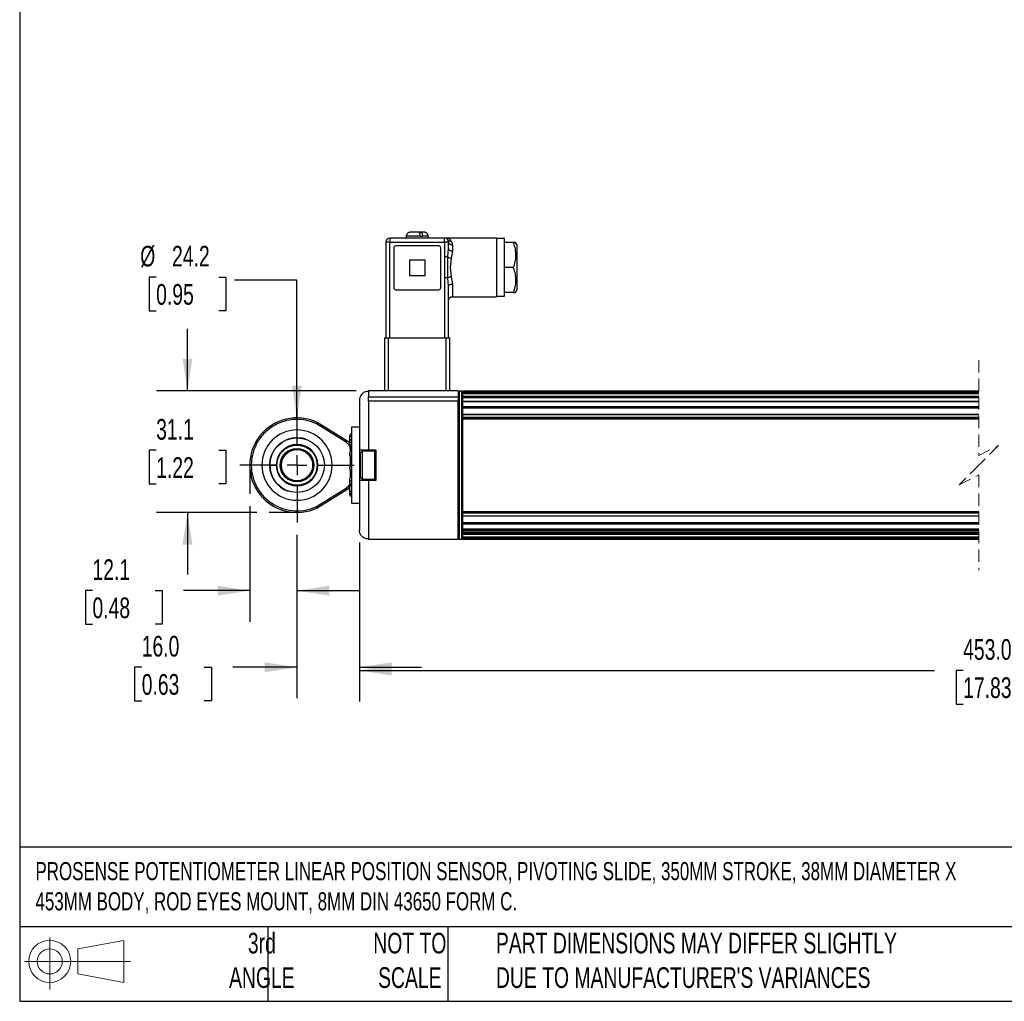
# Model space of a CAD drawing. Header units: millimetres. Extents: x 16 to 683, y 16 to 524.
# Tile 1 of 8: x 16 to 268, y 16 to 267. Entities that reach past the tile are written whole.
import ezdxf

# ---------------------------------------------------------------- set-up
doc = ezdxf.new("R2010")
doc.units = ezdxf.units.MM
doc.header["$LTSCALE"] = 2.5
doc.linetypes.add('CENTERX2', pattern=[20.32, 12.7, -2.54, 2.54, -2.54])
doc.linetypes.add('HIDDEN', pattern=[1.905, 1.27, -0.635])
doc.layers.add('CENTER', color=40, linetype='CENTERX2')
doc.layers.add('DIMENSIONS', color=140, linetype='Continuous', lineweight=25)
doc.layers.add('TEXT', color=140, linetype='Continuous', lineweight=25)
doc.styles.add('SLDTEXTSTYLE0', font='TXT', dxfattribs={"width": 0.7})
doc.dimstyles.new('SLDDIMSTYLE0', dxfattribs={"dimtxt": 5.39502, "dimasz": 8.255, "dimexe": 0, "dimexo": 0.0625, "dimgap": 1.348755, "dimtad": 0, "dimtih": 1, "dimtoh": 1, "dimrnd": 1e-09, "dimzin": 4, "dimdsep": 46, "dimtxsty": 'SLDTEXTSTYLE0', "dimsah": 1, "dimcen": 0.09, "dimadec": 0, "dimazin": 1, "dimtfac": 1, "dimtmove": 0, "dimatfit": 0, "dimfxl": 0, "dimfrac": 2, "dimtolj": 1, "dimtzin": 12, "dimarcsym": 0})
doc.dimstyles.new('SLDDIMSTYLE1', dxfattribs={"dimtxt": 5.39502, "dimasz": 8.255, "dimexe": 0, "dimexo": 0.0625, "dimgap": 1.348755, "dimtad": 0, "dimtih": 1, "dimtoh": 1, "dimrnd": 1e-09, "dimzin": 12, "dimdsep": 46, "dimtxsty": 'SLDTEXTSTYLE0', "dimsah": 1, "dimcen": 0.09, "dimadec": 0, "dimazin": 3, "dimtfac": 1, "dimtmove": 0, "dimatfit": 0, "dimfxl": 0, "dimfrac": 2, "dimtolj": 1, "dimtzin": 12, "dimarcsym": 0})
doc.dimstyles.new('SLDDIMSTYLE2', dxfattribs={"dimtxt": 5.39502, "dimasz": 8.255, "dimexe": 0, "dimexo": 0.0625, "dimgap": 1.348755, "dimtad": 0, "dimtih": 1, "dimtoh": 1, "dimrnd": 1e-09, "dimzin": 12, "dimdsep": 46, "dimtxsty": 'SLDTEXTSTYLE0', "dimsah": 1, "dimcen": 0, "dimadec": 0, "dimazin": 3, "dimtfac": 1, "dimtofl": 0, "dimtmove": 0, "dimatfit": 3, "dimfxl": 0, "dimfrac": 2, "dimtolj": 1, "dimtzin": 12, "dimarcsym": 0})
doc.dimstyles.new('SLDDIMSTYLE4', dxfattribs={"dimtxt": 5.39502, "dimasz": 8.255, "dimexe": 0, "dimexo": 0.0625, "dimgap": 1.348755, "dimtad": 0, "dimtih": 1, "dimtoh": 1, "dimrnd": 1e-09, "dimzin": 4, "dimdsep": 46, "dimtxsty": 'SLDTEXTSTYLE0', "dimsah": 1, "dimcen": 0.09, "dimadec": 0, "dimazin": 1, "dimtfac": 1, "dimtofl": 0, "dimtmove": 0, "dimatfit": 3, "dimfxl": 0, "dimfrac": 2, "dimtolj": 1, "dimtzin": 12, "dimarcsym": 0})

# ---------------------------------------------------------------- blocks, each defined once
blk = doc.blocks.new('Block11')
at = {"color": 7, "linetype": 'Continuous', "lineweight": 18}
for p, q in [((6.47, 13.28), (6.47, 0)), ((13.7, 10.42), (25.44, 12.58)), ((13.7, 3.99), (13.7, 10.42)), ((25.44, 12.58), (25.44, 1.83)), ((0, 7.2), (27.18, 7.2)), ((13.7, 3.99), (25.44, 1.83))]:
    blk.add_line(p, q, dxfattribs=at)
for radius in [5.38, 3.21]:
    blk.add_circle((6.47, 7.2), radius, dxfattribs=at)
blk = doc.blocks.new('Block12')
at = {"color": 7, "linetype": 'Continuous'}
blk.add_blockref('Block11', (0, 0), dxfattribs=at)
blk = doc.blocks.new('SW_BROKEN_VIEW_0')
at = {"color": 0, "linetype": 'CENTERX2'}
for p, q in [((0, 0), (0, -7.31)), ((12.1, -12.1), (4.95, -12.1))]:
    blk.add_line(p, q, dxfattribs=at)
blk = doc.blocks.new('_D_1')
at = {"layer": 'DIMENSIONS'}
for p, q in [((74.77, 142.61), (74.77, 113.03)), ((86.87, 135.28), (86.87, 113.03)), ((34.5, 120.97), (32.69, 120.97)), ((32.69, 120.97), (32.69, 112.39)), ((50.53, 120.97), (52.34, 120.97)), ((52.34, 120.97), (52.34, 112.39)), ((74.77, 120.97), (57.84, 120.97)), ((86.87, 120.97), (102.75, 120.97)), ((32.69, 112.39), (34.5, 112.39)), ((52.34, 112.39), (50.53, 112.39))]:
    blk.add_line(p, q, dxfattribs=at)
for points in [[(74.77, 120.97), (66.52, 122.24), (66.52, 119.7)], [(86.87, 120.97), (95.13, 119.7), (95.13, 122.24)]]:
    blk.add_solid(points, dxfattribs=at)
at = {"layer": 'DIMENSIONS', "char_height": 5.292, "attachment_point": 1, "style": 'SLDTEXTSTYLE0'}
for s, insert in [('12.1', (34.5, 129)), ('0.48', (34.5, 119.22))]:
    blk.add_mtext(s, dxfattribs=dict(at, insert=insert))
blk = doc.blocks.new('_D_2')
at = {"layer": 'DIMENSIONS'}
for p, q in [((58.83, 172.09), (58.83, 187.97)), ((101.98, 172.09), (50.89, 172.09)), ((50.81, 156.89), (49, 156.89)), ((49, 156.89), (49, 148.31)), ((66.84, 156.89), (68.65, 156.89)), ((68.65, 156.89), (68.65, 148.31)), ((49, 148.31), (50.81, 148.31)), ((68.65, 148.31), (66.84, 148.31)), ((76.55, 140.99), (50.89, 140.99)), ((58.83, 140.99), (58.83, 125.12))]:
    blk.add_line(p, q, dxfattribs=at)
for points in [[(58.83, 172.09), (60.1, 180.35), (57.56, 180.35)], [(58.83, 140.99), (57.56, 132.74), (60.1, 132.74)]]:
    blk.add_solid(points, dxfattribs=at)
at = {"layer": 'DIMENSIONS', "char_height": 5.292, "attachment_point": 1, "style": 'SLDTEXTSTYLE0'}
for s, insert in [('31.1', (50.81, 164.91)), ('1.22', (50.81, 155.13))]:
    blk.add_mtext(s, dxfattribs=dict(at, insert=insert))
blk = doc.blocks.new('_D_7')
at = {"layer": 'DIMENSIONS'}
for p, q in [((102.85, 133.32), (102.85, 92.59)), ((438.42, 133.32), (438.42, 92.59)), ((354.81, 104.06), (351.28, 97)), ((356.57, 100.53), (354.81, 104.06)), ((102.85, 100.53), (250.1, 100.53)), ((257.41, 100.53), (255.6, 100.53)), ((255.6, 100.53), (255.6, 91.95)), ((277.93, 100.53), (279.74, 100.53)), ((279.74, 100.53), (279.74, 91.95)), ((349.52, 100.53), (285.24, 100.53)), ((351.28, 97), (349.52, 100.53)), ((438.42, 100.53), (356.57, 100.53)), ((255.6, 91.95), (257.41, 91.95)), ((279.74, 91.95), (277.93, 91.95))]:
    blk.add_line(p, q, dxfattribs=at)
for points in [[(102.85, 100.53), (111.11, 99.26), (111.11, 101.8)], [(438.42, 100.53), (430.16, 101.8), (430.16, 99.26)]]:
    blk.add_solid(points, dxfattribs=at)
at = {"layer": 'DIMENSIONS', "char_height": 5.292, "attachment_point": 1, "style": 'SLDTEXTSTYLE0'}
for s, insert in [('453.0', (257.41, 108.56)), ('17.83', (257.41, 98.78))]:
    blk.add_mtext(s, dxfattribs=dict(at, insert=insert))
blk = doc.blocks.new('_D_8')
at = {"layer": 'DIMENSIONS'}
for p, q in [((86.87, 135.28), (86.87, 93.43)), ((102.85, 133.32), (102.85, 93.43)), ((47.11, 101.37), (45.3, 101.37)), ((45.3, 101.37), (45.3, 92.8)), ((63.14, 101.37), (64.95, 101.37)), ((64.95, 101.37), (64.95, 92.8)), ((86.87, 101.37), (70.45, 101.37)), ((102.85, 101.37), (118.73, 101.37)), ((45.3, 92.8), (47.11, 92.8)), ((64.95, 92.8), (63.14, 92.8))]:
    blk.add_line(p, q, dxfattribs=at)
for points in [[(86.87, 101.37), (78.62, 102.64), (78.62, 100.1)], [(102.85, 101.37), (111.11, 100.1), (111.11, 102.64)]]:
    blk.add_solid(points, dxfattribs=at)
at = {"layer": 'DIMENSIONS', "char_height": 5.292, "attachment_point": 1, "style": 'SLDTEXTSTYLE0'}
for s, insert in [('16.0', (47.11, 109.4)), ('0.63', (47.11, 99.62))]:
    blk.add_mtext(s, dxfattribs=dict(at, insert=insert))
blk = doc.blocks.new('_D_9')
at = {"layer": 'DIMENSIONS'}
for p, q in [((50.81, 201.2), (49, 201.2)), ((49, 201.2), (49, 192.62)), ((66.84, 201.2), (68.65, 201.2)), ((68.65, 201.2), (68.65, 192.62)), ((86.79, 200.44), (70.91, 200.44)), ((86.85, 165.19), (86.79, 200.44)), ((49, 192.62), (50.81, 192.62)), ((68.65, 192.62), (66.84, 192.62))]:
    blk.add_line(p, q, dxfattribs=at)
blk.add_solid([(86.85, 165.19), (88.11, 173.45), (85.57, 173.45)], dxfattribs=at)
at = {"layer": 'DIMENSIONS', "char_height": 5.292, "attachment_point": 1, "style": 'SLDTEXTSTYLE0'}
for s, insert in [('%%c', (46.74, 209.23)), ('24.2', (54.88, 209.23)), ('0.95', (50.81, 199.44))]:
    blk.add_mtext(s, dxfattribs=dict(at, insert=insert))
blk = doc.blocks.new('SW_CENTERMARKSYMBOL_1')
at = {"layer": 'CENTER', "color": 0}
for p, q in [((0, 5.08), (0, 14.64)), ((0, 0), (0, 2.54)), ((-5.08, 0), (-14.64, 0)), ((0, 0), (-2.54, 0)), ((0, 0), (0, -2.54)), ((0, 0), (2.54, 0)), ((5.08, 0), (14.64, 0)), ((0, -5.08), (0, -14.64))]:
    blk.add_line(p, q, dxfattribs=at)

msp = doc.modelspace()

# ---------------------------------------------------------------- linework, layer by layer
for p, q in [((117.262, 212.691), (116.8, 212.691)), ((117.816, 212.691), (117.262, 212.691)), ((118.046, 212.691), (117.816, 212.691)), ((118.611, 212.691), (118.046, 212.691)), ((119.386, 212.691), (118.611, 212.691)), ((110.654, 210.191), (109.654, 210.191)), ((109.654, 210.191), (109.654, 185.691)), ((110.654, 211.191), (110.654, 210.191)), ((124.654, 211.191), (110.654, 211.191)), ((110.654, 185.691), (110.654, 210.191)), ((110.654, 210.191), (124.654, 210.191)), ((114.854, 211.691), (114.854, 211.191)), ((118.443, 211.691), (114.854, 211.691)), ((118.443, 211.691), (118.997, 211.691)), ((120.454, 211.691), (118.997, 211.691)), ((120.454, 211.191), (120.454, 211.691)), ((124.654, 210.191), (124.654, 211.191)), ((125.654, 211.191), (124.654, 211.191)), ((125.654, 210.191), (124.654, 210.191)), ((124.654, 210.191), (124.654, 206.384)), ((137.954, 211.191), (125.634, 211.191)), ((125.654, 208.513), (125.654, 210.191)), ((126.654, 209.427), (126.654, 207.946)), ((137.954, 211.191), (137.954, 196.191)), ((139.954, 211.081), (137.954, 211.081)), ((139.954, 210.091), (139.954, 211.081)), ((142.255, 210.091), (139.954, 210.091)), ((139.954, 203.691), (139.954, 210.091)), ((142.826, 210.091), (142.255, 210.091)), ((143.154, 209.524), (142.826, 210.091)), ((143.154, 209.524), (143.154, 197.859)), ((111.654, 208.691), (111.654, 198.491)), ((123.154, 209.191), (112.154, 209.191)), ((123.654, 198.491), (123.654, 208.691)), ((125.501, 206.384), (125.654, 208.513)), ((126.654, 207.946), (126.348, 206.067)), ((115.654, 205.591), (115.654, 201.591)), ((119.654, 205.591), (115.654, 205.591)), ((119.654, 201.591), (119.654, 205.591)), ((125.501, 206.384), (124.654, 206.384)), ((124.654, 206.384), (124.654, 200.999)), ((126.348, 206.067), (126.111, 203.691)), ((126.111, 203.691), (126.348, 201.315)), ((142.255, 203.691), (139.954, 203.691)), ((139.954, 197.291), (139.954, 203.691)), ((115.654, 201.591), (119.654, 201.591)), ((124.654, 200.999), (124.654, 185.691)), ((125.501, 200.999), (124.654, 200.999)), ((125.654, 198.869), (125.501, 200.999)), ((126.348, 201.315), (126.654, 199.437)), ((126.654, 199.437), (126.654, 196.191)), ((112.154, 197.991), (123.154, 197.991)), ((125.654, 185.691), (125.654, 198.869)), ((142.255, 197.291), (139.954, 197.291)), ((139.954, 196.301), (139.954, 197.291)), ((142.255, 197.291), (142.826, 197.291)), ((142.826, 197.291), (143.154, 197.859)), ((126.654, 196.191), (137.954, 196.191)), ((137.954, 196.301), (139.954, 196.301)), ((109.304, 185.691), (109.304, 172.091)), ((109.304, 185.691), (110.304, 185.691)), ((110.304, 172.091), (110.304, 185.691)), ((110.304, 185.691), (125.004, 185.691)), ((125.004, 185.691), (125.004, 172.091)), ((125.004, 185.691), (126.004, 185.691)), ((126.004, 172.091), (126.004, 185.691)), ((105.154, 172.091), (105.154, 170.591)), ((109.544, 172.091), (105.154, 172.091)), ((110.304, 172.091), (109.544, 172.091)), ((125.004, 172.091), (110.304, 172.091)), ((125.764, 172.091), (125.004, 172.091)), ((128.154, 172.091), (125.764, 172.091)), ((128.154, 172.091), (128.154, 170.591)), ((128.408, 171.991), (128.154, 171.737)), ((129.1, 171.991), (128.408, 171.991)), ((128.408, 171.991), (128.408, 152.805)), ((129.354, 171.737), (129.1, 171.991)), ((129.1, 152.805), (129.1, 171.991)), ((261.43, 172.064), (129.354, 172.064)), ((129.354, 172.063), (129.354, 172.064)), ((129.354, 172.063), (261.43, 172.063)), ((129.354, 171.991), (129.354, 172.063)), ((129.354, 171.991), (261.43, 171.991)), ((129.354, 171.769), (129.354, 171.991)), ((129.354, 171.769), (261.43, 171.769)), ((129.354, 171.671), (129.354, 171.769)), ((129.354, 171.671), (261.43, 171.671)), ((129.354, 171.441), (129.354, 171.671)), ((261.43, 171.441), (129.354, 171.441)), ((129.354, 171.434), (129.354, 171.441)), ((129.354, 171.434), (261.43, 171.434)), ((129.354, 170.721), (129.354, 171.434)), ((102.854, 169.691), (102.854, 157.041)), ((105.154, 169.43), (105.154, 170.591)), ((105.154, 170.591), (128.154, 170.591)), ((105.154, 169.43), (105.154, 157.041)), ((128.154, 169.43), (105.154, 169.43)), ((128.154, 170.591), (128.154, 169.43)), ((128.154, 134.191), (128.154, 169.43)), ((129.354, 170.721), (261.43, 170.721)), ((129.354, 170.459), (129.354, 170.721)), ((129.354, 170.459), (261.43, 170.459)), ((129.354, 170.368), (129.354, 170.459)), ((129.354, 170.368), (261.43, 170.368)), ((129.354, 169.388), (129.354, 170.368)), ((261.43, 169.388), (129.354, 169.388)), ((129.354, 169.359), (129.354, 169.388)), ((129.354, 169.359), (261.43, 169.359)), ((129.354, 168.086), (129.354, 169.359)), ((129.354, 168.086), (261.43, 168.086)), ((129.354, 167.804), (129.354, 168.086)), ((129.354, 167.804), (261.43, 167.804)), ((129.354, 167.726), (129.354, 167.804)), ((129.354, 167.726), (261.43, 167.726)), ((129.354, 165.964), (129.354, 167.726)), ((99.667, 159.325), (92.04, 164.034)), ((261.43, 166.087), (129.354, 166.087)), ((129.354, 166.023), (129.354, 166.087)), ((129.354, 166.023), (261.43, 166.023)), ((129.354, 165.332), (129.354, 166.023)), ((129.354, 165.332), (261.43, 165.332)), ((129.354, 165.049), (129.354, 165.332)), ((129.354, 165.049), (261.43, 165.049)), ((129.354, 164.986), (129.354, 165.049)), ((129.354, 141.197), (129.354, 164.986)), ((129.354, 164.986), (261.43, 164.986)), ((99.457, 158.985), (91.849, 163.682)), ((102.854, 162.841), (100.854, 162.841)), ((100.854, 162.841), (100.854, 143.341)), ((100.354, 160.552), (100.354, 159.169)), ((100.354, 159.169), (100.354, 158.693)), ((100.854, 157.198), (100.454, 157.198)), ((100.454, 157.198), (100.454, 156.458)), ((102.854, 157.041), (105.154, 157.041)), ((102.854, 157.041), (102.854, 149.141)), ((103.554, 156.691), (103.054, 156.191)), ((106.754, 156.691), (103.554, 156.691)), ((103.554, 156.691), (103.554, 149.491)), ((105.154, 157.041), (107.054, 157.041)), ((106.754, 156.691), (106.754, 156.689)), ((106.754, 156.689), (106.754, 156.318)), ((106.754, 156.318), (106.754, 149.491)), ((107.054, 157.041), (107.054, 149.141)), ((100.354, 156.158), (100.354, 155.545)), ((100.454, 155.245), (100.454, 152.778)), ((103.054, 156.191), (103.054, 149.991)), ((81.568, 153.091), (81.738, 153.091)), ((92.017, 153.091), (92.187, 153.091)), ((92.187, 153.091), (93.781, 153.091)), ((100.354, 152.478), (100.354, 152.325)), ((100.454, 152.03), (100.454, 149.876)), ((128.408, 152.805), (128.408, 134.191)), ((129.1, 134.191), (129.1, 152.805)), ((100.354, 149.576), (100.354, 148.697)), ((102.854, 149.141), (102.854, 136.491)), ((105.154, 149.141), (102.854, 149.141)), ((103.054, 149.991), (103.554, 149.491)), ((103.554, 149.491), (106.754, 149.491)), ((105.154, 149.141), (105.154, 134.191)), ((107.054, 149.141), (105.154, 149.141)), ((91.849, 142.504), (99.457, 147.201)), ((92.04, 142.151), (99.667, 146.86)), ((100.354, 147.487), (100.354, 146.247)), ((100.354, 146.247), (100.354, 145.631)), ((100.854, 143.341), (102.854, 143.341)), ((129.354, 141.197), (261.43, 141.197)), ((129.354, 141.134), (129.354, 141.197)), ((129.354, 141.134), (261.43, 141.134)), ((129.354, 140.851), (129.354, 141.134)), ((129.354, 140.851), (261.43, 140.851)), ((129.354, 140.16), (129.354, 140.851)), ((129.354, 138.457), (129.354, 140.219)), ((129.354, 140.16), (261.43, 140.16)), ((129.354, 140.096), (129.354, 140.16)), ((129.354, 140.096), (261.43, 140.096)), ((129.354, 138.457), (261.43, 138.457)), ((129.354, 138.379), (129.354, 138.457)), ((129.354, 138.379), (261.43, 138.379)), ((129.354, 138.097), (129.354, 138.379)), ((129.354, 138.097), (261.43, 138.097)), ((129.354, 136.824), (129.354, 138.097)), ((129.354, 136.824), (261.43, 136.824)), ((129.354, 136.795), (129.354, 136.824)), ((129.354, 136.795), (261.43, 136.795)), ((129.354, 136.527), (129.354, 136.795)), ((129.354, 136.527), (129.354, 136.334)), ((129.354, 136.527), (261.43, 136.527)), ((129.354, 136.263), (129.354, 136.334)), ((129.354, 136.263), (261.43, 136.263)), ((129.354, 135.815), (129.354, 136.263)), ((105.154, 134.191), (128.154, 134.191)), ((128.154, 134.445), (128.408, 134.191)), ((128.408, 134.191), (129.1, 134.191)), ((129.1, 134.191), (129.354, 134.445)), ((129.354, 135.815), (261.43, 135.815)), ((129.354, 135.723), (129.354, 135.815)), ((129.354, 135.723), (261.43, 135.723)), ((129.354, 135.461), (129.354, 135.723)), ((129.354, 135.461), (261.43, 135.461)), ((129.354, 134.748), (129.354, 135.461)), ((129.354, 134.748), (261.43, 134.748)), ((129.354, 134.741), (129.354, 134.748)), ((129.354, 134.741), (261.43, 134.741)), ((129.354, 134.512), (129.354, 134.741)), ((129.354, 134.512), (261.43, 134.512)), ((129.354, 134.413), (129.354, 134.512)), ((129.354, 134.413), (261.43, 134.413)), ((129.354, 134.192), (129.354, 134.413)), ((129.354, 134.192), (261.43, 134.192)), ((129.354, 134.119), (129.354, 134.192)), ((129.354, 134.119), (261.43, 134.119)), ((129.354, 134.119), (261.43, 134.119)), ((129.354, 134.119), (129.354, 134.119))]:
    msp.add_line(p, q)
at = {"color": 7, "linetype": 'HIDDEN', "lineweight": 18}
for p, q in [((261.43, 180.001), (261.43, 155.591)), ((261.43, 155.591), (266.43, 158.091)), ((266.43, 158.091), (261.43, 153.091)), ((261.43, 153.091), (256.43, 148.091)), ((256.43, 148.091), (261.43, 150.591)), ((261.43, 150.591), (261.43, 126.181))]:
    msp.add_line(p, q, dxfattribs=at)
at = {"flags": 128}
for points in [[(118.182, 212.691), (117.873, 212.691), (117.499, 212.691), (117.066, 212.691), (116.825, 212.691)], [(125.654, 208.513), (125.673, 208.402), (125.73, 208.296), (125.822, 208.198), (125.947, 208.112), (126.098, 208.041), (126.271, 207.989), (126.459, 207.957), (126.654, 207.946)], [(125.654, 198.869), (125.673, 198.98), (125.73, 199.087), (125.822, 199.185), (125.947, 199.271), (126.098, 199.341), (126.271, 199.394), (126.459, 199.426), (126.654, 199.437)], [(89.124, 159.721), (88.244, 159.957), (86.878, 160.091), (85.514, 159.957), (84.202, 159.56), (82.993, 158.914), (81.933, 158.046), (81.062, 156.987), (80.414, 155.78), (80.015, 154.469), (79.878, 153.105)], [(99.457, 158.985), (99.498, 159.051), (99.537, 159.115), (99.574, 159.174), (99.606, 159.226), (99.632, 159.268), (99.651, 159.3), (99.663, 159.319), (99.667, 159.325)], [(100.854, 158.876), (100.756, 158.882), (100.662, 158.899), (100.576, 158.926), (100.5, 158.962), (100.438, 159.006), (100.392, 159.057), (100.363, 159.112), (100.354, 159.169)], [(100.387, 152.145), (100.363, 152.228), (100.354, 152.325)], [(99.667, 146.86), (99.663, 146.867), (99.651, 146.886), (99.632, 146.918), (99.606, 146.96), (99.574, 147.011), (99.537, 147.07), (99.498, 147.134), (99.457, 147.201)], [(100.354, 146.247), (100.363, 146.287), (100.392, 146.325), (100.438, 146.36), (100.5, 146.391), (100.576, 146.417), (100.662, 146.436), (100.756, 146.447), (100.854, 146.451)]]:
    msp.add_lwpolyline(points, dxfattribs=at)
for centre, radius in [((86.873, 153.093), 7), ((86.878, 153.091), 4.3), ((86.878, 153.091), 4)]:
    msp.add_circle(centre, radius)
for centre, radius, start, end in [((110.654, 210.191), 1, 90.0003, 179.9997), ((124.654, 210.191), 1, 0.0003, 89.9997), ((126.159, 211.259), 0.846, 216.37477, 279.7738), ((126.55, 210.327), 0.906, 188.61289, 276.57656), ((112.154, 208.691), 0.5, 90.00152, 179.99933), ((123.154, 208.691), 0.5, 0.00067, 89.99848), ((126.688, 208.266), 2.225, 237.77145, 261.23068), ((126.688, 199.117), 2.225, 98.76899, 122.22909), ((112.154, 198.491), 0.5, 180.0003, 269.99884), ((123.154, 198.491), 0.5, 270.00116, 359.9997), ((86.873, 153.093), 12.1, 64.72143, 295.27857), ((86.873, 153.093), 9, 0.00003, 179.99997), ((98.353, 157.198), 2.5, 36.81442, 58.30757), ((100.854, 160.552), 0.5, 90.00116, 179.99959), ((100.73, 161.762), 1.267, 252.72756, 275.60096), ((100.854, 159.169), 0.5, 90.00097, 179.99967), ((86.878, 153.091), 5.309, 0.00008, 179.99992), ((100.854, 156.158), 0.5, 90.00116, 179.9997), ((98.354, 157.198), 2.5, 359.99935, 17.01109), ((100.854, 158.516), 0.855, 267.08803, 269.99366), ((100.854, 157.957), 0.503, 268.4723, 269.9999), ((100.833, 156.181), 0.48, 182.73556, 272.49706), ((100.854, 155.545), 0.5, 180.0003, 269.99884), ((100.833, 155.567), 0.48, 182.73565, 272.49674), ((86.873, 153.093), 9, 180.00001, 359.99999), ((86.878, 153.091), 7, 179.88637, 251.24632), ((86.878, 153.091), 5.309, 180.0001, 359.9999), ((100.854, 152.478), 0.5, 90.00116, 179.9997), ((100.852, 152.477), 0.499, 89.84993, 179.85003), ((100.852, 152.323), 0.499, 89.84993, 179.85003), ((100.854, 149.576), 0.5, 90.00116, 179.9997), ((100.811, 149.523), 0.46, 84.64931, 173.39324), ((100.811, 148.644), 0.46, 84.6498, 173.39274), ((98.354, 148.987), 2.5, 301.69086, 341.94319), ((100.854, 148.697), 0.5, 180.0003, 269.99884), ((100.854, 146.247), 0.5, 180.0003, 269.99884), ((100.842, 146.793), 1.028, 89.33641, 107.07695), ((100.854, 147.616), 0.5, 90.00104, 109.89914), ((100.854, 145.631), 0.5, 180.0003, 269.99884), ((100.73, 146.841), 1.267, 252.72773, 275.60058)]:
    msp.add_arc(centre, radius, start, end)
for points, knots in [([(116.825, 212.691), (116.76, 212.691), (116.486, 212.691), (116.108, 212.691), (115.75, 212.691), (115.559, 212.651), (115.427, 212.599), (115.29, 212.516), (115.154, 212.4), (115.029, 212.251), (114.931, 212.076), (114.866, 211.886), (114.858, 211.755), (114.854, 211.691)], [0, 0, 0, 0, 0.0776653, 0.3243543, 0.4489068, 0.4992802, 0.5538235, 0.6164288, 0.687579, 0.7651294, 0.8454325, 0.9246712, 1, 1, 1, 1]), ([(118.443, 211.691), (118.439, 211.801), (118.432, 212.011), (118.372, 212.299), (118.285, 212.517), (118.176, 212.666), (118.087, 212.685), (118.057, 212.691)], [0, 0, 0, 0, 0.28979198, 0.55207698, 0.76503072, 0.91923293, 1, 1, 1, 1]), ([(118.611, 212.691), (118.657, 212.676), (118.769, 212.64), (118.871, 212.447), (118.952, 212.203), (118.991, 211.938), (118.996, 211.762), (118.997, 211.691)], [0, 0, 0, 0, 0.12398573, 0.30102509, 0.53648654, 0.81349975, 1, 1, 1, 1]), ([(120.454, 211.691), (120.45, 211.759), (120.441, 211.897), (120.373, 212.098), (120.267, 212.281), (120.13, 212.434), (119.978, 212.547), (119.827, 212.623), (119.69, 212.666), (119.545, 212.692), (119.446, 212.688), (119.386, 212.687)], [0, 0, 0, 0, 0.1236742, 0.2534168, 0.3843469, 0.5108047, 0.6275066, 0.7306581, 0.8185313, 0.8915169, 1, 1, 1, 1]), ([(125.478, 210.757), (125.452, 210.88), (125.409, 211.081), (125.585, 211.16), (125.654, 211.191)], [0, 0, 0, 0, 0.6116213, 1, 1, 1, 1]), ([(125.654, 211.191), (125.746, 211.13), (126.031, 210.941), (126.193, 210.633), (126.302, 210.426)], [0, 0, 0, 0, 0.3237015, 1, 1, 1, 1]), ([(126.302, 210.426), (126.405, 210.27), (126.605, 209.966), (126.638, 209.603), (126.654, 209.427)], [0, 0, 0, 0, 0.5121133, 1, 1, 1, 1]), ([(142.255, 210.091), (142.42, 209.537), (142.752, 208.42), (142.876, 206.748), (142.695, 205.153), (142.403, 204.182), (142.255, 203.691)], [0, 0, 0, 0, 0.2654801, 0.5347701, 0.7644544, 1, 1, 1, 1]), ([(125.501, 200.999), (125.475, 201.896), (125.423, 203.691), (125.475, 205.486), (125.501, 206.384)], [0, 0, 0, 0, 0.4998824, 1, 1, 1, 1]), ([(142.255, 203.691), (142.42, 203.137), (142.752, 202.02), (142.876, 200.348), (142.695, 198.753), (142.403, 197.782), (142.255, 197.291)], [0, 0, 0, 0, 0.26548, 0.5347704, 0.7644549, 1, 1, 1, 1]), ([(125.66, 195.344), (125.668, 195.373), (125.686, 195.445), (125.712, 195.541), (125.746, 195.63), (125.78, 195.701), (125.82, 195.771), (125.868, 195.839), (125.924, 195.904), (126.01, 195.985), (126.134, 196.07), (126.354, 196.167), (126.535, 196.182), (126.654, 196.191)], [0, 0, 0, 0, 0.0640993, 0.1560704, 0.2082656, 0.2631163, 0.3199575, 0.3783899, 0.4381815, 0.4991781, 0.6240816, 0.7514935, 1, 1, 1, 1]), ([(105.154, 171.991), (104.864, 171.961), (104.419, 171.913), (103.884, 171.627), (103.515, 171.33), (103.219, 170.961), (102.932, 170.426), (102.885, 169.981), (102.854, 169.691)], [0, 0, 0, 0, 0.2394549, 0.3683608, 0.4999997, 0.6316382, 0.760543, 1, 1, 1, 1]), ([(91.849, 163.682), (91.032, 164.002), (89.317, 164.675), (86.422, 164.904), (83.383, 164.41), (80.485, 163.069), (78.064, 161.004), (76.34, 158.468), (75.375, 155.774), (75.077, 153.093), (75.375, 150.412), (76.34, 147.717), (78.064, 145.181), (80.485, 143.117), (83.383, 141.775), (86.422, 141.281), (89.317, 141.51), (91.032, 142.183), (91.849, 142.504)], [0, 0, 0, 0, 0.0558961, 0.11731113, 0.18299901, 0.25097392, 0.31879331, 0.38404752, 0.44483277, 0.5, 0.55516722, 0.61595245, 0.68120669, 0.74902609, 0.81700099, 0.88268887, 0.9441039, 1, 1, 1, 1]), ([(92.04, 164.034), (92.037, 164.028), (92.023, 164.002), (92, 163.959), (91.968, 163.9), (91.934, 163.837), (91.893, 163.763), (91.865, 163.71), (91.849, 163.682)], [0, 0, 0, 0, 0.0493313, 0.2239016, 0.3667948, 0.5470645, 0.7608604, 1, 1, 1, 1]), ([(99.457, 158.985), (99.599, 158.882), (99.889, 158.673), (100.206, 158.231), (100.415, 157.73), (100.441, 157.373), (100.454, 157.198)], [0, 0, 0, 0, 0.2459073, 0.4999995, 0.7540894, 1, 1, 1, 1]), ([(81.738, 153.091), (81.778, 153.577), (81.87, 154.678), (82.566, 156.011), (83.493, 157.014), (84.458, 157.679), (85.612, 158.126), (86.878, 158.284), (88.143, 158.126), (89.298, 157.679), (90.262, 157.014), (91.19, 156.011), (91.885, 154.678), (91.977, 153.577), (92.017, 153.091)], [0, 0, 0, 0, 0.0903186, 0.2045631, 0.2714204, 0.3439359, 0.4207858, 0.4999995, 0.5792151, 0.6560632, 0.7285803, 0.7954363, 0.9096816, 1, 1, 1, 1]), ([(100.744, 157.93), (100.706, 158.019), (100.632, 158.19), (100.509, 158.38), (100.431, 158.527), (100.392, 158.609), (100.369, 158.664), (100.361, 158.686), (100.356, 158.695), (100.355, 158.696)], [0, 0, 0, 0, 0.33870597, 0.64747485, 0.78733839, 0.91822515, 0.96516828, 0.99463441, 1, 1, 1, 1]), ([(107.054, 156.049), (107.04, 156.2), (107.021, 156.409), (106.89, 156.643), (106.793, 156.677), (106.754, 156.691)], [0, 0, 0, 0, 0.60169951, 0.83804953, 1, 1, 1, 1]), ([(106.754, 156.318), (106.796, 156.313), (106.883, 156.304), (106.984, 156.233), (107.044, 156.141), (107.051, 156.079), (107.054, 156.049)], [0, 0, 0, 0, 0.28355668, 0.57997295, 0.80077625, 1, 1, 1, 1]), ([(79.973, 153.091), (79.947, 153.091), (79.722, 153.091), (80.938, 153.091), (81.313, 153.091), (81.568, 153.091)], [0, 0, 0, 0, 0.0400351, 0.3474404, 1, 1, 1, 1]), ([(92.017, 153.091), (91.977, 152.605), (91.885, 151.505), (91.19, 150.171), (90.262, 149.168), (89.298, 148.504), (88.143, 148.057), (86.878, 147.898), (85.612, 148.057), (84.458, 148.504), (83.493, 149.168), (82.566, 150.171), (81.87, 151.505), (81.778, 152.605), (81.738, 153.091)], [0, 0, 0, 0, 0.09031837, 0.20456359, 0.27141968, 0.34393677, 0.42078489, 0.50000047, 0.57921422, 0.65606406, 0.72857963, 0.79543698, 0.90968137, 1, 1, 1, 1]), ([(100.389, 152.142), (100.412, 152.096), (100.458, 152.004), (100.575, 151.901), (100.711, 151.836), (100.807, 151.83), (100.854, 151.826)], [0, 0, 0, 0, 0.2557942, 0.5156412, 0.7668478, 1, 1, 1, 1]), ([(106.754, 149.491), (106.808, 149.527), (106.898, 149.586), (106.96, 149.717), (106.995, 149.795), (107.014, 149.841), (107.021, 149.857), (107.025, 149.867), (107.028, 149.874), (107.031, 149.88), (107.034, 149.886), (107.036, 149.89), (107.039, 149.894), (107.042, 149.9), (107.062, 149.89), (107.047, 149.853), (107.055, 149.767), (107.054, 149.821), (107.054, 149.846)], [0, 0, 0, 0, 0.2836541, 0.4722993, 0.6372543, 0.6701798, 0.6988116, 0.7113893, 0.7227709, 0.7329021, 0.7417789, 0.7493588, 0.7556598, 0.7644939, 0.7730631, 0.8368671, 0.9246347, 1, 1, 1, 1]), ([(100.414, 148.673), (100.408, 148.604), (100.384, 148.355), (100.202, 147.955), (99.89, 147.512), (99.6, 147.303), (99.457, 147.201)], [0, 0, 0, 0, 0.1143487, 0.4127676, 0.7111897, 1, 1, 1, 1]), ([(91.849, 142.504), (91.866, 142.472), (91.897, 142.417), (91.942, 142.334), (91.977, 142.267), (92.007, 142.214), (92.025, 142.179), (92.036, 142.16), (92.04, 142.151)], [0, 0, 0, 0, 0.2679018, 0.4728333, 0.7070394, 0.8356798, 0.9277219, 1, 1, 1, 1]), ([(105.154, 134.191), (104.828, 134.232), (104.15, 134.316), (103.378, 134.938), (102.929, 135.712), (102.878, 136.238), (102.854, 136.491)], [0, 0, 0, 0, 0.27026, 0.5624281, 0.7897368, 1, 1, 1, 1])]:
    msp.add_open_spline(points, degree=3, knots=knots)
at = {"layer": 'TEXT'}
for p, q in [((15.875, 523.875), (15.875, 15.875)), ((682.625, 55.315), (15.875, 55.315)), ((682.625, 34.925), (15.875, 34.925)), ((79.375, 34.925), (79.375, 15.875)), ((125.529, 34.925), (125.529, 15.875)), ((15.875, 15.875), (682.625, 15.875))]:
    msp.add_line(p, q, dxfattribs=at)

# ---------------------------------------------------------------- block references
at = {"color": 7, "linetype": 'Continuous'}
msp.add_blockref('SW_BROKEN_VIEW_0', (74.773, 153.093), dxfattribs=at)
at = {"layer": 'CENTER'}
msp.add_blockref('SW_CENTERMARKSYMBOL_1', (86.873, 153.093), dxfattribs=at)
at = {"layer": 'TEXT'}
msp.add_blockref('Block12', (17.095, 18.885), dxfattribs=at)

# ---------------------------------------------------------------- texts
at = {"layer": 'TEXT', "style": 'SLDTEXTSTYLE0'}
for s, insert, char_height, attachment_point in [('PROSENSE POTENTIOMETER LINEAR POSITION SENSOR, PIVOTING SLIDE, 350MM STROKE, 38MM DIAMETER X ^J453MM BODY, ROD EYES MOUNT, 8MM DIN 43650 FORM C.', (19.914, 51.504), 4.630208, 1), ('3rd^JANGLE', (77.872, 33.41), 5.2917, 2), ('NOT TO^JSCALE', (115.759, 33.41), 5.29167, 2), ("PART DIMENSIONS MAY DIFFER SLIGHTLY ^JDUE TO MANUFACTURER'S VARIANCES", (137.798, 33.41), 5.29167, 1)]:
    msp.add_mtext(s, dxfattribs=dict(at, insert=insert, char_height=char_height, attachment_point=attachment_point))

# ---------------------------------------------------------------- dimensions: what is measured, and where the dimension line sits
at = {"layer": 'DIMENSIONS'}
dim = msp.add_diameter_dim_2p(p1=(86.895, 140.993), p2=(86.852, 165.193), dimstyle='SLDDIMSTYLE2', dxfattribs=at)
dim.commit()
dim.dimension.update_dxf_attribs({"geometry": '_D_9', "text_midpoint": (58.826, 200.437), "dimtype": 163})
dim = msp.add_linear_dim(base=(58.826, 172.091), p1=(79.725, 140.993), p2=(105.154, 172.091), angle=90, dimstyle='SLDDIMSTYLE1', dxfattribs=at)
dim.commit()
dim.dimension.update_dxf_attribs({"geometry": '_D_2', "text_midpoint": (58.826, 156.885), "dimtype": 160})
for base, p1, p2, dimstyle, picture, middle in [((74.773, 120.968), (86.873, 138.453), (74.773, 145.783), 'SLDDIMSTYLE1', '_D_1', (42.516, 120.968)), ((86.873, 101.371), (102.854, 136.491), (86.873, 138.453), 'SLDDIMSTYLE0', '_D_8', (55.125, 101.371))]:
    dim = msp.add_linear_dim(base=base, p1=p1, p2=p2, dimstyle=dimstyle, dxfattribs=at)
    dim.commit()
    dim.dimension.update_dxf_attribs({"geometry": picture, "text_midpoint": middle, "dimtype": 160})
dim = msp.add_linear_dim(base=(102.854, 100.529), p1=(438.417, 136.491), p2=(102.854, 136.491), angle=0, text='453.0', dimstyle='SLDDIMSTYLE4', dxfattribs=at)
dim.commit()
dim.dimension.update_dxf_attribs({"geometry": '_D_7', "text_midpoint": (267.669, 100.529), "dimtype": 160})

doc.saveas('drawing.dxf')
